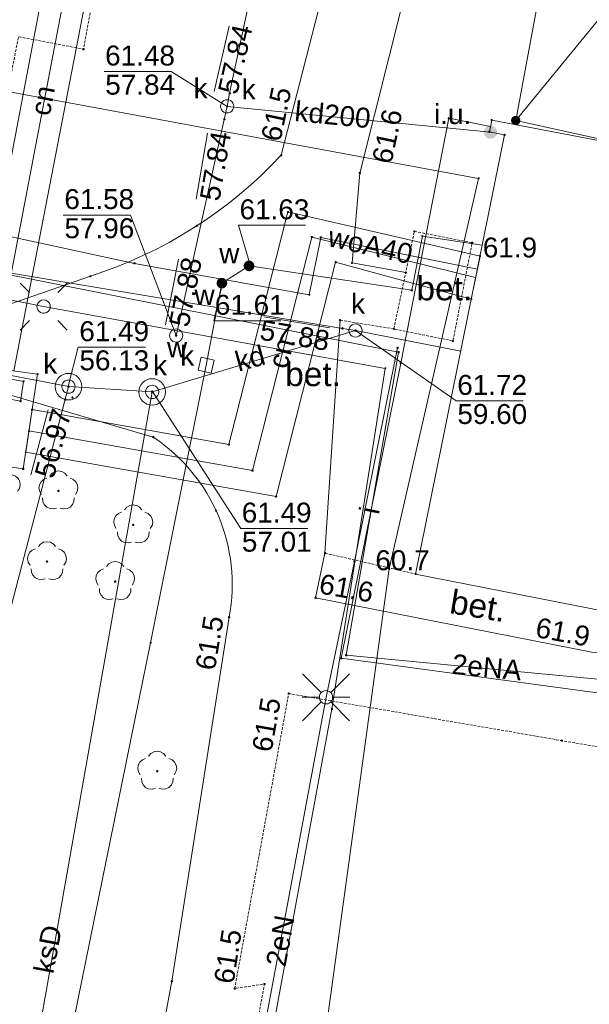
# Paper-space layout 'A-01 PLAN SYTUACYJNY' of a CAD drawing. Header units: millimetres. Extents: x 0 to 900, y 0 to 750.
# Tile 60 of 105: x 643 to 685, y 266 to 340. Entities that reach past the tile are written whole.
import ezdxf
from ezdxf.xclip import XClip

# ---------------------------------------------------------------- set-up
doc = ezdxf.new("R2010")
doc.units = ezdxf.units.MM
doc.header["$MEASUREMENT"] = 0
doc.header["$XCLIPFRAME"] = 0
doc.linetypes.add('PRZER2-1', pattern=[1.5, 1, -0.5])
doc.linetypes.add('PRZER3-1', pattern=[4000, 3000, -1000])
doc.layers.add('A_mapa_Nr_pióra__2', color=8, linetype='Continuous', lineweight=13)
doc.layers.add('A_podrys', color=7, linetype='Continuous')
doc.styles.add('STYL_AUTOMATYCZNY_1', font='arial.ttf')

# ---------------------------------------------------------------- blocks, each defined once
blk = doc.blocks.new('Rysunek_3_3', base_point=(-1239.757, 488.381))
at = {"layer": 'A_mapa_Nr_pióra__2', "linetype": 'Continuous', "lineweight": 13}
for points in [[(658.275, 334.298), (658.278, 334.275), (658.287, 334.253), (658.301, 334.234), (658.32, 334.22), (658.341, 334.211), (658.365, 334.208), (658.388, 334.211), (658.41, 334.22), (658.428, 334.234), (658.442, 334.253), (658.451, 334.275), (658.455, 334.298), (658.451, 334.321), (658.442, 334.343), (658.428, 334.362), (658.41, 334.376), (658.388, 334.385), (658.365, 334.388), (658.341, 334.385), (658.32, 334.376), (658.301, 334.362), (658.287, 334.343), (658.278, 334.321)], [(658.087, 333.315), (658.09, 333.292), (658.099, 333.27), (658.114, 333.252), (658.132, 333.238), (658.154, 333.229), (658.177, 333.225), (658.2, 333.229), (658.222, 333.238), (658.241, 333.252), (658.255, 333.27), (658.264, 333.292), (658.267, 333.315), (658.264, 333.339), (658.255, 333.36), (658.241, 333.379), (658.222, 333.393), (658.2, 333.402), (658.177, 333.405), (658.154, 333.402), (658.132, 333.393), (658.114, 333.379), (658.099, 333.36), (658.09, 333.339)], [(679.506, 332.314), (679.501, 332.223), (679.52, 332.134), (679.561, 332.052), (679.623, 331.985), (679.699, 331.935), (679.786, 331.907), (679.877, 331.902), (679.967, 331.921), (680.048, 331.962), (680.116, 332.023), (680.166, 332.1), (680.194, 332.187), (680.199, 332.278), (680.18, 332.367), (680.138, 332.449), (680.077, 332.517), (680.001, 332.567), (679.914, 332.595), (679.822, 332.6), (679.733, 332.581), (679.652, 332.539), (679.584, 332.478), (679.534, 332.401)], [(657.87, 332.339), (657.873, 332.316), (657.882, 332.294), (657.896, 332.276), (657.915, 332.261), (657.936, 332.252), (657.96, 332.249), (657.983, 332.252), (658.005, 332.261), (658.023, 332.276), (658.038, 332.294), (658.047, 332.316), (658.05, 332.339), (658.047, 332.363), (658.038, 332.384), (658.023, 332.403), (658.005, 332.417), (657.983, 332.426), (657.96, 332.429), (657.936, 332.426), (657.915, 332.417), (657.896, 332.403), (657.882, 332.384), (657.873, 332.363)], [(677.457, 331.375), (677.474, 331.246), (677.524, 331.125), (677.604, 331.022), (677.707, 330.942), (677.828, 330.893), (677.957, 330.875), (678.087, 330.893), (678.207, 330.942), (678.311, 331.022), (678.39, 331.125), (678.44, 331.246), (678.457, 331.375), (678.44, 331.505), (678.39, 331.625), (678.311, 331.729), (678.207, 331.808), (678.087, 331.858), (677.957, 331.875), (677.828, 331.858), (677.707, 331.808), (677.604, 331.729), (677.524, 331.625), (677.474, 331.505)], [(662.147, 329.635), (662.15, 329.612), (662.159, 329.59), (662.174, 329.572), (662.192, 329.558), (662.214, 329.549), (662.237, 329.545), (662.26, 329.549), (662.282, 329.558), (662.301, 329.572), (662.315, 329.59), (662.324, 329.612), (662.327, 329.635), (662.324, 329.659), (662.315, 329.68), (662.301, 329.699), (662.282, 329.713), (662.26, 329.722), (662.237, 329.725), (662.214, 329.722), (662.192, 329.713), (662.174, 329.699), (662.159, 329.68), (662.15, 329.659)], [(668.047, 328.295), (668.05, 328.272), (668.059, 328.25), (668.074, 328.232), (668.092, 328.218), (668.114, 328.209), (668.137, 328.205), (668.16, 328.209), (668.182, 328.218), (668.201, 328.232), (668.215, 328.25), (668.224, 328.272), (668.227, 328.295), (668.224, 328.319), (668.215, 328.34), (668.201, 328.359), (668.182, 328.373), (668.16, 328.382), (668.137, 328.385), (668.114, 328.382), (668.092, 328.373), (668.074, 328.359), (668.059, 328.34), (668.05, 328.319)], [(676.487, 323.055), (676.49, 323.032), (676.499, 323.01), (676.514, 322.992), (676.532, 322.978), (676.554, 322.969), (676.577, 322.965), (676.6, 322.969), (676.622, 322.978), (676.641, 322.992), (676.655, 323.01), (676.664, 323.032), (676.667, 323.055), (676.664, 323.079), (676.655, 323.1), (676.641, 323.119), (676.622, 323.133), (676.6, 323.142), (676.577, 323.145), (676.554, 323.142), (676.532, 323.133), (676.514, 323.119), (676.499, 323.1), (676.49, 323.079)], [(659.875, 321.711), (659.771, 321.713), (659.67, 321.687), (659.578, 321.636), (659.504, 321.564), (659.45, 321.474), (659.421, 321.374), (659.42, 321.269), (659.445, 321.168), (659.496, 321.077), (659.569, 321.002), (659.659, 320.948), (659.759, 320.92), (659.863, 320.918), (659.965, 320.944), (660.056, 320.995), (660.131, 321.067), (660.184, 321.157), (660.213, 321.257), (660.215, 321.362), (660.189, 321.463), (660.138, 321.554), (660.065, 321.629), (659.976, 321.683)], [(659.727, 321.315), (659.73, 321.292), (659.739, 321.27), (659.754, 321.252), (659.772, 321.238), (659.794, 321.229), (659.817, 321.225), (659.84, 321.229), (659.862, 321.238), (659.881, 321.252), (659.895, 321.27), (659.904, 321.292), (659.907, 321.315), (659.904, 321.339), (659.895, 321.36), (659.881, 321.379), (659.862, 321.393), (659.84, 321.402), (659.817, 321.405), (659.794, 321.402), (659.772, 321.393), (659.754, 321.379), (659.739, 321.36), (659.73, 321.339)], [(657.851, 320.409), (657.747, 320.414), (657.645, 320.393), (657.551, 320.346), (657.474, 320.276), (657.417, 320.189), (657.384, 320.089), (657.378, 319.985), (657.4, 319.883), (657.447, 319.79), (657.517, 319.712), (657.604, 319.655), (657.703, 319.622), (657.808, 319.617), (657.91, 319.638), (658.003, 319.685), (658.081, 319.755), (658.138, 319.842), (658.17, 319.942), (658.176, 320.046), (658.155, 320.148), (658.107, 320.241), (658.038, 320.319), (657.95, 320.376)], [(657.687, 320.015), (657.69, 319.992), (657.699, 319.97), (657.714, 319.952), (657.732, 319.938), (657.754, 319.929), (657.777, 319.925), (657.8, 319.929), (657.822, 319.938), (657.841, 319.952), (657.855, 319.97), (657.864, 319.992), (657.867, 320.015), (657.864, 320.039), (657.855, 320.06), (657.841, 320.079), (657.822, 320.093), (657.8, 320.102), (657.777, 320.105), (657.754, 320.102), (657.732, 320.093), (657.714, 320.079), (657.699, 320.06), (657.69, 320.039)], [(654.465, 317.052), (654.468, 317.028), (654.477, 317.007), (654.491, 316.988), (654.51, 316.974), (654.531, 316.965), (654.555, 316.962), (654.578, 316.965), (654.6, 316.974), (654.618, 316.988), (654.633, 317.007), (654.642, 317.028), (654.645, 317.052), (654.642, 317.075), (654.633, 317.097), (654.618, 317.115), (654.6, 317.13), (654.578, 317.139), (654.555, 317.142), (654.531, 317.139), (654.51, 317.13), (654.491, 317.115), (654.477, 317.097), (654.468, 317.075)], [(666.741, 316.619), (666.744, 316.596), (666.753, 316.574), (666.767, 316.555), (666.786, 316.541), (666.807, 316.532), (666.831, 316.529), (666.854, 316.532), (666.876, 316.541), (666.894, 316.555), (666.909, 316.574), (666.918, 316.596), (666.921, 316.619), (666.918, 316.642), (666.909, 316.664), (666.894, 316.683), (666.876, 316.697), (666.854, 316.706), (666.831, 316.709), (666.807, 316.706), (666.786, 316.697), (666.767, 316.683), (666.753, 316.664), (666.744, 316.642)], [(667.727, 316.455), (667.73, 316.432), (667.739, 316.41), (667.754, 316.392), (667.772, 316.378), (667.794, 316.369), (667.817, 316.365), (667.84, 316.369), (667.862, 316.378), (667.881, 316.392), (667.895, 316.41), (667.904, 316.432), (667.907, 316.455), (667.904, 316.479), (667.895, 316.5), (667.881, 316.519), (667.862, 316.533), (667.84, 316.542), (667.817, 316.545), (667.794, 316.542), (667.772, 316.533), (667.754, 316.519), (667.739, 316.5), (667.73, 316.479)], [(654.247, 316.075), (654.25, 316.052), (654.259, 316.03), (654.274, 316.012), (654.292, 315.998), (654.314, 315.989), (654.337, 315.985), (654.36, 315.989), (654.382, 315.998), (654.401, 316.012), (654.415, 316.03), (654.424, 316.052), (654.427, 316.075), (654.424, 316.099), (654.415, 316.12), (654.401, 316.139), (654.382, 316.153), (654.36, 316.162), (654.337, 316.165), (654.314, 316.162), (654.292, 316.153), (654.274, 316.139), (654.259, 316.12), (654.25, 316.099)], [(646.167, 312.235), (646.17, 312.212), (646.179, 312.19), (646.194, 312.172), (646.212, 312.158), (646.234, 312.149), (646.257, 312.145), (646.28, 312.149), (646.302, 312.158), (646.321, 312.172), (646.335, 312.19), (646.344, 312.212), (646.347, 312.235), (646.344, 312.259), (646.335, 312.28), (646.321, 312.299), (646.302, 312.313), (646.28, 312.322), (646.257, 312.325), (646.234, 312.322), (646.212, 312.313), (646.194, 312.299), (646.179, 312.28), (646.17, 312.259)], [(652.447, 311.835), (652.45, 311.812), (652.459, 311.79), (652.474, 311.772), (652.492, 311.758), (652.514, 311.749), (652.537, 311.745), (652.56, 311.749), (652.582, 311.758), (652.601, 311.772), (652.615, 311.79), (652.624, 311.812), (652.627, 311.835), (652.624, 311.859), (652.615, 311.88), (652.601, 311.899), (652.582, 311.913), (652.56, 311.922), (652.537, 311.925), (652.514, 311.922), (652.492, 311.913), (652.474, 311.899), (652.459, 311.88), (652.45, 311.859)], [(645.915, 311.268), (645.918, 311.245), (645.927, 311.223), (645.941, 311.204), (645.96, 311.19), (645.981, 311.181), (646.005, 311.178), (646.028, 311.181), (646.05, 311.19), (646.068, 311.204), (646.083, 311.223), (646.092, 311.245), (646.095, 311.268), (646.092, 311.291), (646.083, 311.313), (646.068, 311.332), (646.05, 311.346), (646.028, 311.355), (646.005, 311.358), (645.981, 311.355), (645.96, 311.346), (645.941, 311.332), (645.927, 311.313), (645.918, 311.291)], [(645.497, 304.305), (645.525, 304.31), (645.55, 304.323), (645.57, 304.343), (645.583, 304.368), (645.587, 304.395), (645.583, 304.423), (645.57, 304.448), (645.55, 304.468), (645.525, 304.481), (645.497, 304.485), (645.469, 304.481), (645.444, 304.468), (645.424, 304.448), (645.412, 304.423), (645.407, 304.395), (645.412, 304.368), (645.424, 304.343), (645.444, 304.323), (645.469, 304.31)], [(651.117, 301.745), (651.145, 301.75), (651.17, 301.763), (651.19, 301.783), (651.203, 301.808), (651.207, 301.835), (651.203, 301.863), (651.19, 301.888), (651.17, 301.908), (651.145, 301.921), (651.117, 301.925), (651.089, 301.921), (651.064, 301.908), (651.044, 301.888), (651.032, 301.863), (651.027, 301.835), (651.032, 301.808), (651.044, 301.783), (651.064, 301.763), (651.089, 301.75)], [(644.637, 298.985), (644.665, 298.99), (644.69, 299.003), (644.71, 299.023), (644.723, 299.048), (644.727, 299.075), (644.723, 299.103), (644.71, 299.128), (644.69, 299.148), (644.665, 299.161), (644.637, 299.165), (644.609, 299.161), (644.584, 299.148), (644.564, 299.128), (644.552, 299.103), (644.547, 299.075), (644.552, 299.048), (644.564, 299.023), (644.584, 299.003), (644.609, 298.99)], [(667.637, 299.076), (667.641, 299.053), (667.65, 299.031), (667.664, 299.013), (667.682, 298.998), (667.704, 298.989), (667.727, 298.986), (667.751, 298.989), (667.772, 298.998), (667.791, 299.013), (667.805, 299.031), (667.814, 299.053), (667.817, 299.076), (667.814, 299.1), (667.805, 299.121), (667.791, 299.14), (667.772, 299.154), (667.751, 299.163), (667.727, 299.166), (667.704, 299.163), (667.682, 299.154), (667.664, 299.14), (667.65, 299.121), (667.641, 299.1)], [(649.757, 297.485), (649.785, 297.49), (649.81, 297.503), (649.83, 297.523), (649.843, 297.548), (649.847, 297.575), (649.843, 297.603), (649.83, 297.628), (649.81, 297.648), (649.785, 297.661), (649.757, 297.665), (649.729, 297.661), (649.704, 297.648), (649.684, 297.628), (649.672, 297.603), (649.667, 297.575), (649.672, 297.548), (649.684, 297.523), (649.704, 297.503), (649.729, 297.49)], [(664.727, 296.355), (664.73, 296.332), (664.739, 296.31), (664.754, 296.292), (664.772, 296.278), (664.794, 296.269), (664.817, 296.265), (664.84, 296.269), (664.862, 296.278), (664.881, 296.292), (664.895, 296.31), (664.904, 296.332), (664.907, 296.355), (664.904, 296.379), (664.895, 296.4), (664.881, 296.419), (664.862, 296.433), (664.84, 296.442), (664.817, 296.445), (664.794, 296.442), (664.772, 296.433), (664.754, 296.419), (664.739, 296.4), (664.73, 296.379)], [(658.227, 294.895), (658.23, 294.872), (658.239, 294.85), (658.254, 294.832), (658.272, 294.818), (658.294, 294.809), (658.317, 294.805), (658.34, 294.809), (658.362, 294.818), (658.381, 294.832), (658.395, 294.85), (658.404, 294.872), (658.407, 294.895), (658.404, 294.919), (658.395, 294.94), (658.381, 294.959), (658.362, 294.973), (658.34, 294.982), (658.317, 294.985), (658.294, 294.982), (658.272, 294.973), (658.254, 294.959), (658.239, 294.94), (658.23, 294.919)], [(662.707, 289.155), (662.71, 289.132), (662.719, 289.11), (662.734, 289.092), (662.752, 289.078), (662.774, 289.069), (662.797, 289.065), (662.82, 289.069), (662.842, 289.078), (662.861, 289.092), (662.875, 289.11), (662.884, 289.132), (662.887, 289.155), (662.884, 289.179), (662.875, 289.2), (662.861, 289.219), (662.842, 289.233), (662.82, 289.242), (662.797, 289.245), (662.774, 289.242), (662.752, 289.233), (662.734, 289.219), (662.719, 289.2), (662.71, 289.179)], [(652.917, 283.225), (652.945, 283.23), (652.97, 283.243), (652.99, 283.263), (653.003, 283.288), (653.007, 283.315), (653.003, 283.343), (652.99, 283.368), (652.97, 283.388), (652.945, 283.401), (652.917, 283.405), (652.889, 283.401), (652.864, 283.388), (652.844, 283.368), (652.832, 283.343), (652.827, 283.315), (652.832, 283.288), (652.844, 283.263), (652.864, 283.243), (652.889, 283.23)], [(658.647, 266.975), (658.65, 266.952), (658.659, 266.93), (658.674, 266.912), (658.692, 266.898), (658.714, 266.889), (658.737, 266.885), (658.76, 266.889), (658.782, 266.898), (658.801, 266.912), (658.815, 266.93), (658.824, 266.952), (658.827, 266.975), (658.824, 266.999), (658.815, 267.02), (658.801, 267.039), (658.782, 267.053), (658.76, 267.062), (658.737, 267.065), (658.714, 267.062), (658.692, 267.053), (658.674, 267.039), (658.659, 267.02), (658.65, 266.999)]]:
    blk.add_hatch(color=8, dxfattribs=at).paths.add_polyline_path(points)
at = {"layer": 'A_mapa_Nr_pióra__2', "color": 8, "linetype": 'PRZER3-1', "lineweight": 13, "ltscale": 0.2, "flags": 128}
for points in [[(699.377, 452.433), (699.117, 452.675), (694.197, 453.755, 0.142743), (690.217, 453.615, 0.211118), (686.837, 450.875), (686.317, 446.955), (686.137, 441.475), (685.397, 430.255), (684.557, 414.235), (686.437, 406.655), (680.937, 379.355), (668.137, 328.295), (667.557, 321.535), (671.597, 320.815)], [(661.477, 435.155), (664.217, 453.295), (671.337, 451.955, -0.13467), (675.457, 449.755, -0.142634), (679.717, 436.655), (679.497, 431.135), (680.337, 409.375), (679.837, 400.895), (675.377, 380.895), (662.237, 329.635, -0.127097), (647.897, 320.535), (641.837, 318.435)]]:
    blk.add_lwpolyline(points, format="xyb", dxfattribs=at)
at = {"layer": 'A_mapa_Nr_pióra__2', "color": 8, "linetype": 'Continuous', "lineweight": 13, "ltscale": 0.2, "flags": 128}
for points in [[(679.85, 332.251), (700.23, 442.174), (700.412, 443.157), (697.354, 443.88), (699.377, 452.433)], [(649.525, 360.505), (640.56, 313.631)], [(658.177, 333.315), (658.357, 334.295), (663.517, 358.355), (663.72, 359.33)], [(577.945, 345.996), (617.266, 338.941), (677.064, 327.897), (670.336, 298.539)], [(664.336, 319.148), (651.212, 321.505), (584.046, 336.05), (571.451, 339.72)], [(657.205, 334.435), (658.328, 339.348)], [(658.177, 333.315), (653.966, 335.936), (648.926, 335.936)], [(667.817, 316.455), (666.837, 316.615), (565.117, 333.615)], [(654.337, 316.075), (654.557, 317.055), (657.957, 332.335), (658.177, 333.315)], [(658.177, 333.315), (677.957, 331.375)], [(677.954, 331.794), (674.815, 332.418), (671.213, 313.999), (666.739, 291.813), (688.186, 288.902), (689.347, 294.788)], [(582.44, 331.327), (594.837, 328.115), (644.381, 318.259), (670.05, 313.604), (666.046, 288.003)], [(587.915, 331.378), (671.053, 314.83), (667.113, 292.04)], [(655.848, 326.327), (656.705, 331.293)], [(654.341, 316.077), (650.903, 325.14), (645.863, 325.14)], [(659.931, 321.288), (659.026, 324.373), (664.066, 324.373)], [(624.547, 157.472), (637.545, 219.873), (652.42, 292.977), (656.593, 313.842), (657.777, 320.015), (659.817, 321.315), (672.048, 319.486), (672.839, 323.564), (677.333, 322.872)], [(643.28, 308.905), (660.076, 305.926), (664.531, 323.483), (676.839, 320.433)], [(676.97, 321.08), (665.209, 323.46), (664.336, 319.148)], [(653.539, 316.886), (654.516, 321.83)], [(642.613, 320.027), (643.32, 319.32)], [(646.148, 320.027), (645.441, 319.32)], [(657.82, 320.007), (657.17, 317.189), (662.21, 317.189)], [(642.613, 316.492), (643.32, 317.199)], [(646.148, 316.492), (645.441, 317.199)], [(665.891, 316.652), (660.92, 317.488)], [(666.657, 317.235), (665.517, 299.715)], [(667.817, 316.455), (652.537, 311.835)], [(667.817, 316.455), (675.721, 314.905)], [(667.819, 316.455), (675.38, 311.168), (680.42, 311.168)], [(625.897, 316.155), (646.257, 312.235)], [(670.975, 315.151), (667.737, 299.075), (665.597, 288.875), (654.657, 230.235), (644.695, 185.079), (645.757, 173.675), (648.413, 157.472)], [(646.235, 312.243), (646.987, 315.206), (652.027, 315.206)], [(620.877, 214.955), (646.257, 312.235)], [(652.537, 311.835), (637.953, 229.486), (621.689, 157.472)], [(646.257, 312.235), (652.537, 311.835)], [(652.507, 311.934), (659.192, 301.566), (664.232, 301.566)], [(643.427, 305.613), (644.735, 310.48)], [(644.849, 305.522), (645.016, 305.721), (645.241, 305.85), (645.497, 305.895), (645.753, 305.85), (645.978, 305.721), (646.146, 305.522)], [(642.028, 305.6), (642.269, 305.503), (642.462, 305.328), (642.584, 305.099), (642.62, 304.842), (642.566, 304.587), (642.429, 304.367)], [(644.225, 304.127), (644.088, 304.347), (644.034, 304.602), (644.071, 304.859), (644.193, 305.088), (644.385, 305.263), (644.626, 305.36)], [(646.368, 305.36), (646.609, 305.263), (646.802, 305.088), (646.924, 304.859), (646.96, 304.602), (646.906, 304.347), (646.769, 304.127)], [(645.36, 303.103), (645.107, 303.04), (644.849, 303.068), (644.616, 303.182), (644.435, 303.369), (644.329, 303.606), (644.31, 303.865)], [(646.684, 303.865), (646.665, 303.606), (646.559, 303.369), (646.379, 303.182), (646.145, 303.068), (645.887, 303.04), (645.635, 303.103)], [(650.469, 302.962), (650.636, 303.161), (650.861, 303.29), (651.117, 303.335), (651.373, 303.29), (651.598, 303.161), (651.766, 302.962)], [(649.845, 301.567), (649.708, 301.787), (649.654, 302.042), (649.691, 302.299), (649.813, 302.528), (650.005, 302.703), (650.246, 302.8)], [(651.988, 302.8), (652.229, 302.703), (652.422, 302.528), (652.544, 302.299), (652.58, 302.042), (652.526, 301.787), (652.389, 301.567)], [(650.98, 300.543), (650.727, 300.48), (650.469, 300.508), (650.236, 300.622), (650.055, 300.809), (649.949, 301.046), (649.93, 301.305)], [(652.304, 301.305), (652.285, 301.046), (652.179, 300.809), (651.999, 300.622), (651.765, 300.508), (651.507, 300.48), (651.255, 300.543)], [(643.365, 298.807), (643.228, 299.027), (643.174, 299.282), (643.211, 299.539), (643.333, 299.768), (643.525, 299.943), (643.766, 300.04)], [(643.989, 300.202), (644.156, 300.401), (644.381, 300.53), (644.637, 300.575), (644.893, 300.53), (645.118, 300.401), (645.286, 300.202)], [(645.508, 300.04), (645.749, 299.943), (645.942, 299.768), (646.064, 299.539), (646.1, 299.282), (646.046, 299.027), (645.909, 298.807)], [(641.713, 157.472), (644.405, 157.924), (650.26, 188.772), (655.267, 214.082), (662.053, 238.036), (670.336, 298.539)], [(644.5, 297.783), (644.247, 297.72), (643.989, 297.748), (643.756, 297.862), (643.575, 298.049), (643.469, 298.286), (643.45, 298.545)], [(645.824, 298.545), (645.805, 298.286), (645.699, 298.049), (645.519, 297.862), (645.285, 297.748), (645.027, 297.72), (644.775, 297.783)], [(648.485, 297.307), (648.348, 297.527), (648.294, 297.782), (648.331, 298.039), (648.453, 298.268), (648.645, 298.443), (648.886, 298.54)], [(649.109, 298.702), (649.276, 298.901), (649.501, 299.03), (649.757, 299.075), (650.013, 299.03), (650.238, 298.901), (650.406, 298.702)], [(650.628, 298.54), (650.869, 298.443), (651.062, 298.268), (651.184, 298.039), (651.22, 297.782), (651.166, 297.527), (651.029, 297.307)], [(649.62, 296.283), (649.367, 296.22), (649.109, 296.248), (648.876, 296.362), (648.695, 296.549), (648.589, 296.786), (648.57, 297.045)], [(650.944, 297.045), (650.925, 296.786), (650.819, 296.549), (650.639, 296.362), (650.405, 296.248), (650.147, 296.22), (649.895, 296.283)], [(667.113, 292.04), (688.113, 290.037), (689.061, 294.845)], [(665.244, 289.229), (663.829, 290.643)], [(665.951, 289.229), (667.365, 290.643)], [(665.097, 288.875), (663.797, 288.875)], [(666.097, 288.875), (667.397, 288.875)], [(665.244, 288.522), (663.829, 287.108)], [(665.951, 288.522), (667.365, 287.108)], [(666.046, 288.003), (645.566, 176.75), (645.251, 169.824), (647.508, 157.472)], [(652.269, 284.442), (652.436, 284.641), (652.661, 284.77), (652.917, 284.815), (653.173, 284.77), (653.398, 284.641), (653.566, 284.442)], [(651.645, 283.047), (651.508, 283.267), (651.454, 283.522), (651.491, 283.779), (651.613, 284.008), (651.805, 284.183), (652.046, 284.28)], [(653.788, 284.28), (654.029, 284.183), (654.222, 284.008), (654.344, 283.779), (654.38, 283.522), (654.326, 283.267), (654.189, 283.047)], [(652.78, 282.023), (652.527, 281.96), (652.269, 281.988), (652.036, 282.102), (651.855, 282.289), (651.749, 282.526), (651.73, 282.785)], [(654.104, 282.785), (654.085, 282.526), (653.979, 282.289), (653.799, 282.102), (653.565, 281.988), (653.307, 281.96), (653.055, 282.023)]]:
    blk.add_lwpolyline(points, dxfattribs=at)
for points in [[(638.976, 313.845), (647.87, 360.799), (651.18, 360.21), (642.145, 313.417)], [(647.332, 337.6), (647.332, 337.631), (647.361, 337.66), (647.393, 337.66), (647.422, 337.631), (647.422, 337.6), (647.393, 337.57), (647.361, 337.57)], [(658.312, 334.28), (658.312, 334.311), (658.341, 334.34), (658.373, 334.34), (658.402, 334.311), (658.402, 334.28), (658.373, 334.25), (658.341, 334.25)], [(658.177, 333.815), (658.307, 333.798), (658.427, 333.748), (658.531, 333.669), (658.61, 333.565), (658.66, 333.445), (658.677, 333.315), (658.66, 333.186), (658.61, 333.065), (658.531, 332.962), (658.427, 332.882), (658.307, 332.833), (658.177, 332.815), (658.048, 332.833), (657.927, 332.882), (657.824, 332.962), (657.744, 333.065), (657.694, 333.186), (657.677, 333.315), (657.694, 333.445), (657.744, 333.565), (657.824, 333.669), (657.927, 333.748), (658.048, 333.798)], [(658.177, 333.815), (658.307, 333.798), (658.427, 333.748), (658.531, 333.669), (658.61, 333.565), (658.66, 333.445), (658.677, 333.315), (658.66, 333.186), (658.61, 333.065), (658.531, 332.962), (658.427, 332.882), (658.307, 332.833), (658.177, 332.815), (658.048, 332.833), (657.927, 332.882), (657.824, 332.962), (657.744, 333.065), (657.694, 333.186), (657.677, 333.315), (657.694, 333.445), (657.744, 333.565), (657.824, 333.669), (657.927, 333.748), (658.048, 333.798)], [(674.77, 332.402), (674.77, 332.434), (674.799, 332.463), (674.831, 332.463), (674.86, 332.434), (674.86, 332.402), (674.831, 332.373), (674.799, 332.373)], [(657.912, 332.32), (657.912, 332.351), (657.941, 332.38), (657.973, 332.38), (658.002, 332.351), (658.002, 332.32), (657.973, 332.29), (657.941, 332.29)], [(703.813, 326.842), (695.695, 328.396), (695.787, 328.888), (678.051, 332.283), (677.875, 331.401), (679.013, 331.175), (672.329, 298.145), (697.081, 293.263)], [(678.006, 332.267), (678.006, 332.299), (678.035, 332.328), (678.067, 332.328), (678.096, 332.299), (678.096, 332.267), (678.067, 332.238), (678.035, 332.238)], [(679.805, 332.235), (679.805, 332.267), (679.834, 332.296), (679.866, 332.296), (679.895, 332.267), (679.895, 332.235), (679.866, 332.206), (679.834, 332.206)], [(677.83, 331.385), (677.83, 331.417), (677.859, 331.446), (677.891, 331.446), (677.92, 331.417), (677.92, 331.385), (677.891, 331.356), (677.859, 331.356)], [(678.968, 331.159), (678.968, 331.191), (678.997, 331.22), (679.029, 331.22), (679.058, 331.191), (679.058, 331.159), (679.029, 331.13), (678.997, 331.13)], [(677.019, 327.881), (677.019, 327.913), (677.048, 327.942), (677.08, 327.942), (677.109, 327.913), (677.109, 327.881), (677.08, 327.852), (677.048, 327.852)], [(643.523, 310.507), (658.303, 307.885), (662.741, 325.372), (677.169, 322.06), (676.514, 318.826), (666.322, 321.595), (661.848, 303.967), (643.038, 307.304)], [(662.696, 325.356), (662.696, 325.388), (662.725, 325.417), (662.757, 325.417), (662.786, 325.388), (662.786, 325.356), (662.757, 325.327), (662.725, 325.327)], [(655.852, 324.32), (655.852, 324.351), (655.881, 324.38), (655.913, 324.38), (655.942, 324.351), (655.942, 324.32), (655.913, 324.29), (655.881, 324.29)], [(672.192, 323.9), (672.192, 323.931), (672.221, 323.96), (672.253, 323.96), (672.282, 323.931), (672.282, 323.9), (672.253, 323.87), (672.221, 323.87)], [(672.794, 323.548), (672.794, 323.58), (672.823, 323.609), (672.855, 323.609), (672.884, 323.58), (672.884, 323.548), (672.855, 323.519), (672.823, 323.519)], [(664.486, 323.467), (664.486, 323.499), (664.515, 323.528), (664.547, 323.528), (664.576, 323.499), (664.576, 323.467), (664.547, 323.438), (664.515, 323.438)], [(665.164, 323.444), (665.164, 323.476), (665.193, 323.505), (665.225, 323.505), (665.254, 323.476), (665.254, 323.444), (665.225, 323.415), (665.193, 323.415)], [(677.124, 322.044), (677.124, 322.076), (677.153, 322.105), (677.185, 322.105), (677.214, 322.076), (677.214, 322.044), (677.185, 322.015), (677.153, 322.015)], [(651.167, 321.489), (651.167, 321.521), (651.196, 321.55), (651.228, 321.55), (651.257, 321.521), (651.257, 321.489), (651.228, 321.46), (651.196, 321.46)], [(666.277, 321.579), (666.277, 321.611), (666.306, 321.64), (666.337, 321.64), (666.367, 321.611), (666.367, 321.579), (666.337, 321.55), (666.306, 321.55)], [(667.512, 321.52), (667.512, 321.551), (667.541, 321.58), (667.573, 321.58), (667.602, 321.551), (667.602, 321.52), (667.573, 321.49), (667.541, 321.49)], [(671.552, 320.8), (671.552, 320.831), (671.581, 320.86), (671.613, 320.86), (671.642, 320.831), (671.642, 320.8), (671.613, 320.77), (671.581, 320.77)], [(647.852, 320.52), (647.852, 320.551), (647.881, 320.58), (647.913, 320.58), (647.942, 320.551), (647.942, 320.52), (647.913, 320.49), (647.881, 320.49)], [(664.291, 319.132), (664.291, 319.164), (664.32, 319.193), (664.352, 319.193), (664.381, 319.164), (664.381, 319.132), (664.352, 319.103), (664.32, 319.103)], [(672.003, 319.47), (672.003, 319.502), (672.032, 319.531), (672.064, 319.531), (672.093, 319.502), (672.093, 319.47), (672.064, 319.441), (672.032, 319.441)], [(644.381, 318.759), (644.552, 318.729), (644.702, 318.642), (644.814, 318.509), (644.864, 318.389), (644.881, 318.259), (644.864, 318.13), (644.814, 318.009), (644.721, 317.893), (644.597, 317.809), (644.455, 317.765), (644.306, 317.765), (644.164, 317.809), (644.04, 317.893), (643.948, 318.009), (643.893, 318.148), (643.882, 318.297), (643.915, 318.442), (643.99, 318.571), (644.099, 318.672), (644.233, 318.737)], [(676.469, 318.81), (676.469, 318.842), (676.498, 318.871), (676.53, 318.871), (676.559, 318.842), (676.559, 318.81), (676.53, 318.781), (676.498, 318.781)], [(654.512, 317.04), (654.512, 317.071), (654.541, 317.1), (654.573, 317.1), (654.602, 317.071), (654.602, 317.04), (654.573, 317.01), (654.541, 317.01)], [(666.612, 317.22), (666.612, 317.251), (666.641, 317.28), (666.673, 317.28), (666.702, 317.251), (666.702, 317.22), (666.673, 317.19), (666.641, 317.19)], [(667.817, 316.955), (667.947, 316.938), (668.067, 316.888), (668.171, 316.809), (668.25, 316.705), (668.3, 316.585), (668.317, 316.455), (668.3, 316.326), (668.25, 316.205), (668.171, 316.102), (668.067, 316.022), (667.947, 315.973), (667.817, 315.955), (667.688, 315.973), (667.567, 316.022), (667.464, 316.102), (667.384, 316.205), (667.334, 316.326), (667.317, 316.455), (667.334, 316.585), (667.384, 316.705), (667.464, 316.809), (667.567, 316.888), (667.688, 316.938)], [(654.337, 316.575), (654.467, 316.558), (654.587, 316.508), (654.691, 316.429), (654.77, 316.325), (654.82, 316.205), (654.837, 316.075), (654.82, 315.946), (654.77, 315.825), (654.691, 315.722), (654.587, 315.642), (654.467, 315.593), (654.337, 315.575), (654.208, 315.593), (654.087, 315.642), (653.984, 315.722), (653.904, 315.825), (653.854, 315.946), (653.837, 316.075), (653.854, 316.205), (653.904, 316.325), (653.984, 316.429), (654.087, 316.508), (654.208, 316.558)], [(666.792, 316.6), (666.792, 316.631), (666.821, 316.66), (666.853, 316.66), (666.882, 316.631), (666.882, 316.6), (666.853, 316.57), (666.821, 316.57)], [(670.652, 316.56), (670.652, 316.591), (670.681, 316.62), (670.713, 316.62), (670.742, 316.591), (670.742, 316.56), (670.713, 316.53), (670.681, 316.53)], [(675.092, 315.66), (675.092, 315.691), (675.121, 315.72), (675.153, 315.72), (675.182, 315.691), (675.182, 315.66), (675.153, 315.63), (675.121, 315.63)], [(670.93, 315.136), (670.93, 315.167), (670.959, 315.196), (670.991, 315.196), (671.02, 315.167), (671.02, 315.136), (670.991, 315.106), (670.959, 315.106)], [(671.008, 314.814), (671.008, 314.846), (671.037, 314.875), (671.069, 314.875), (671.098, 314.846), (671.098, 314.814), (671.069, 314.785), (671.037, 314.785)], [(636.52, 314.176), (643.927, 313.177), (642.849, 306.058), (635.461, 307.176)], [(656.215, 314.44), (655.995, 313.464), (656.971, 313.245), (657.19, 314.221)], [(671.168, 313.983), (671.168, 314.015), (671.197, 314.044), (671.229, 314.044), (671.258, 314.015), (671.258, 313.983), (671.229, 313.954), (671.197, 313.954)], [(643.882, 313.161), (643.882, 313.193), (643.911, 313.222), (643.943, 313.222), (643.972, 313.193), (643.972, 313.161), (643.943, 313.132), (643.911, 313.132)], [(670.005, 313.588), (670.005, 313.62), (670.034, 313.649), (670.066, 313.649), (670.095, 313.62), (670.095, 313.588), (670.066, 313.559), (670.034, 313.559)], [(641.303, 312.927), (642.875, 312.626), (642.651, 311.141), (641.08, 311.443)], [(642.83, 312.61), (642.83, 312.642), (642.859, 312.671), (642.891, 312.671), (642.92, 312.642), (642.92, 312.61), (642.891, 312.581), (642.859, 312.581)], [(646.257, 312.735), (646.387, 312.718), (646.507, 312.668), (646.611, 312.589), (646.69, 312.485), (646.74, 312.365), (646.757, 312.235), (646.74, 312.106), (646.69, 311.985), (646.611, 311.882), (646.507, 311.802), (646.387, 311.753), (646.257, 311.735), (646.128, 311.753), (646.007, 311.802), (645.904, 311.882), (645.824, 311.985), (645.774, 312.106), (645.757, 312.235), (645.774, 312.365), (645.824, 312.485), (645.904, 312.589), (646.007, 312.668), (646.128, 312.718)], [(652.537, 312.335), (652.667, 312.318), (652.787, 312.268), (652.891, 312.189), (652.97, 312.085), (653.02, 311.965), (653.037, 311.835), (653.02, 311.706), (652.97, 311.585), (652.891, 311.482), (652.787, 311.402), (652.667, 311.353), (652.537, 311.335), (652.408, 311.353), (652.287, 311.402), (652.184, 311.482), (652.104, 311.585), (652.054, 311.706), (652.037, 311.835), (652.054, 311.965), (652.104, 312.085), (652.184, 312.189), (652.287, 312.268), (652.408, 312.318)], [(642.606, 311.126), (642.606, 311.157), (642.635, 311.186), (642.667, 311.186), (642.696, 311.157), (642.696, 311.126), (642.667, 311.096), (642.635, 311.096)], [(646.512, 311.4), (646.512, 311.431), (646.541, 311.46), (646.573, 311.46), (646.602, 311.431), (646.602, 311.4), (646.573, 311.37), (646.541, 311.37)], [(643.478, 310.491), (643.478, 310.523), (643.507, 310.552), (643.539, 310.552), (643.568, 310.523), (643.568, 310.491), (643.539, 310.462), (643.507, 310.462)], [(643.235, 308.889), (643.235, 308.921), (643.265, 308.95), (643.296, 308.95), (643.325, 308.921), (643.325, 308.889), (643.296, 308.86), (643.265, 308.86)], [(652.572, 308.42), (652.572, 308.451), (652.601, 308.48), (652.633, 308.48), (652.662, 308.451), (652.662, 308.42), (652.633, 308.39), (652.601, 308.39)], [(642.993, 307.288), (642.993, 307.32), (643.022, 307.349), (643.054, 307.349), (643.083, 307.32), (643.083, 307.288), (643.054, 307.259), (643.022, 307.259)], [(658.258, 307.869), (658.258, 307.901), (658.287, 307.93), (658.319, 307.93), (658.348, 307.901), (658.348, 307.869), (658.319, 307.84), (658.287, 307.84)], [(642.804, 306.042), (642.804, 306.074), (642.834, 306.103), (642.865, 306.103), (642.894, 306.074), (642.894, 306.042), (642.865, 306.013), (642.834, 306.013)], [(660.031, 305.91), (660.031, 305.942), (660.06, 305.971), (660.092, 305.971), (660.121, 305.942), (660.121, 305.91), (660.092, 305.881), (660.06, 305.881)], [(661.803, 303.951), (661.803, 303.983), (661.832, 304.012), (661.864, 304.012), (661.893, 303.983), (661.893, 303.951), (661.864, 303.922), (661.832, 303.922)], [(657.292, 302.9), (657.292, 302.931), (657.321, 302.96), (657.353, 302.96), (657.382, 302.931), (657.382, 302.9), (657.353, 302.87), (657.321, 302.87)], [(665.472, 299.7), (665.472, 299.731), (665.501, 299.76), (665.533, 299.76), (665.562, 299.731), (665.562, 299.7), (665.533, 299.67), (665.501, 299.67)], [(667.692, 299.06), (667.692, 299.091), (667.721, 299.12), (667.753, 299.12), (667.782, 299.091), (667.782, 299.06), (667.753, 299.03), (667.721, 299.03)], [(670.291, 298.523), (670.291, 298.555), (670.32, 298.584), (670.351, 298.584), (670.381, 298.555), (670.381, 298.523), (670.351, 298.494), (670.32, 298.494)], [(672.284, 298.13), (672.284, 298.161), (672.313, 298.19), (672.345, 298.19), (672.374, 298.161), (672.374, 298.13), (672.345, 298.1), (672.313, 298.1)], [(652.375, 292.962), (652.375, 292.993), (652.404, 293.022), (652.435, 293.022), (652.465, 292.993), (652.465, 292.962), (652.435, 292.932), (652.404, 292.932)], [(666.694, 291.797), (666.694, 291.829), (666.723, 291.858), (666.755, 291.858), (666.784, 291.829), (666.784, 291.797), (666.755, 291.768), (666.723, 291.768)], [(667.068, 292.024), (667.068, 292.056), (667.097, 292.085), (667.129, 292.085), (667.158, 292.056), (667.158, 292.024), (667.129, 291.995), (667.097, 291.995)], [(665.597, 289.375), (665.727, 289.358), (665.847, 289.308), (665.951, 289.229), (666.03, 289.125), (666.08, 289.005), (666.097, 288.875), (666.08, 288.746), (666.03, 288.625), (665.951, 288.522), (665.847, 288.442), (665.727, 288.393), (665.597, 288.375), (665.468, 288.393), (665.347, 288.442), (665.244, 288.522), (665.164, 288.625), (665.114, 288.746), (665.097, 288.875), (665.114, 289.005), (665.164, 289.125), (665.244, 289.229), (665.347, 289.308), (665.468, 289.358)], [(666.001, 287.987), (666.001, 288.019), (666.03, 288.048), (666.062, 288.048), (666.091, 288.019), (666.091, 287.987), (666.062, 287.958), (666.03, 287.958)], [(683.272, 285.6), (683.272, 285.631), (683.301, 285.66), (683.333, 285.66), (683.362, 285.631), (683.362, 285.6), (683.333, 285.57), (683.301, 285.57)], [(653.972, 267.5), (653.972, 267.531), (654.001, 267.56), (654.033, 267.56), (654.062, 267.531), (654.062, 267.5), (654.033, 267.47), (654.001, 267.47)], [(660.932, 267.3), (660.932, 267.331), (660.961, 267.36), (660.993, 267.36), (661.022, 267.331), (661.022, 267.3), (660.993, 267.27), (660.961, 267.27)]]:
    blk.add_lwpolyline(points, close=True, dxfattribs=at)
at = {"layer": 'A_mapa_Nr_pióra__2', "color": 8, "linetype": 'PRZER2-1', "lineweight": 13, "ltscale": 0.2, "flags": 128}
for points in [[(633.817, 325.235), (637.717, 345.695), (642.297, 344.935), (648.537, 343.875), (647.377, 337.615), (642.497, 338.555), (639.657, 324.015)], [(666.657, 317.235), (670.697, 316.575)], [(665.517, 299.715), (672.329, 298.145)]]:
    blk.add_lwpolyline(points, dxfattribs=at)
at = {"layer": 'A_mapa_Nr_pióra__2', "color": 8, "linetype": 'PRZER3-1', "lineweight": 13, "ltscale": 0.2, "flags": 128}
blk.add_lwpolyline([(703.342, 327.039), (707.541, 339.986), (688.793, 343.191), (679.85, 332.251)], close=True, dxfattribs=at)
at = {"layer": 'A_mapa_Nr_pióra__2', "color": 8, "linetype": 'PRZER2-1', "lineweight": 13, "ltscale": 0.2, "flags": 128}
for points in [[(672.237, 323.915), (676.577, 323.055), (675.137, 315.675), (670.697, 316.575)], [(662.797, 289.155), (683.317, 285.615), (710.537, 280.855), (720.477, 279.135), (717.197, 263.695), (711.157, 235.295), (706.097, 206.935), (681.577, 210.895), (653.197, 214.855), (656.617, 235.735), (655.177, 235.975), (660.977, 267.315), (658.737, 266.975)]]:
    blk.add_lwpolyline(points, close=True, dxfattribs=at)
at = {"layer": 'A_mapa_Nr_pióra__2', "color": 8, "linetype": 'Continuous', "lineweight": 13, "ltscale": 0.2, "flags": 128}
blk.add_lwpolyline([(658.317, 294.895, 0.301595), (652.617, 308.435), (641.137, 311.815), (596.017, 319.915), (594.217, 317.995)], format="xyb", dxfattribs=at)
for points in [[(646.257, 311.235, -1), (646.257, 313.235, -1)], [(652.537, 310.835, -1), (652.537, 312.835, -1)]]:
    blk.add_lwpolyline(points, format="xyb", close=True, dxfattribs=at)
at = {"layer": 'A_mapa_Nr_pióra__2', "color": 8, "linetype": 'PRZER3-1', "lineweight": 13, "ltscale": 0.2, "flags": 128}
for points in [[(665.517, 299.715), (664.817, 296.355), (685.557, 292.275), (688.877, 292.215), (689.177, 293.535)], [(658.317, 294.895), (654.017, 267.515), (644.437, 215.315)]]:
    blk.add_lwpolyline(points, dxfattribs=at)
at = {"layer": 'A_mapa_Nr_pióra__2', "color": 8, "linetype": 'Continuous', "lineweight": 13, "attachment_point": 7, "style": 'STYL_AUTOMATYCZNY_1'}
for s, insert, char_height, rotation in [('\\A1;{\\pql;\\fArial|b0|i0|c238|p0;\\W1.000000;57.84}', (658.942, 334.127), 1.5, 77.11928), ('\\A1;{\\pql;\\fArial|b0|i0|c238|p0;\\W1.000000;cn}', (644.858, 332.521), 1.5, 79.17252), ('\\A1;{\\pql;\\fArial|b0|i0|c238|p0;\\W1.000000;61.5}', (662.186, 330.583), 1.5, 78.02189), ('\\A1;{\\pql;\\fArial|b0|i0|c238|p0;\\W1.000000;kd200}', (663.184, 332.198), 1.5, 354.39841), ('\\A1;{\\pql;\\fArial|b0|i0|c238|p0;\\W1.000000;61.6}', (670.523, 328.91), 1.5, 78.02189), ('\\A1;{\\pql;\\fArial|b0|i0|c238|p0;\\W1.000000;57.84}', (657.599, 326.113), 1.5, 80.20273), ('\\A1;{\\pql;\\fArial|b0|i0|c238|p0;\\W1.000000;woA40}', (665.645, 322.803), 1.5, 347.50604), ('\\A1;{\\pql;\\fArial|b0|i0|c238|p0;\\W1.000000;57.88}', (655.284, 316.63), 1.5, 78.82119), ('\\A1;{\\pql;\\fArial|b0|i0|c238|p0;\\W1.000000;57.88}', (660.541, 315.765), 1.5, 350.46078), ('\\A1;{\\pql;\\fArial|b0|i0|c238|p0;\\W1.000000;kd}', (659.03, 313.335), 1.5, 15.45693), ('\\A1;{\\pql;\\fArial|b0|i0|c238|p0;\\W1.000000;cn}', (662.683, 313.491), 1.5, 75.76025), ('\\A1;{\\pql;\\fArial|b0|i0|c238|p0;\\W1.000000;56.97}', (645.151, 305.239), 1.5, 74.95756), ('\\A1;{\\pql;\\fArial|b0|i0|c238|p0;\\W1.000000;i}', (669.56, 302.557), 1.5, 78.59816), ('\\A1;{\\pql;\\fArial|b0|i0|c238|p0;\\W1.000000;61.6}', (664.992, 296.681), 1.5, 350.02735), ('\\A1;{\\pql;\\fArial|b0|i0|c238|p0;\\W1.000000;bet.}', (674.804, 295.19), 1.8, 350.51192), ('\\A1;{\\pql;\\fArial|b0|i0|c238|p0;\\W1.000000;61.5}', (657.268, 290.829), 1.5, 80.5573), ('\\A1;{\\pql;\\fArial|b0|i0|c238|p0;\\W1.000000;61.9}', (681.249, 293.403), 1.5, 349.44969), ('\\A1;{\\pql;\\fArial|b0|i0|c238|p0;\\W1.000000;2eNA}', (674.997, 290.619), 1.5, 354.55338), ('\\A1;{\\pql;\\fArial|b0|i0|c238|p0;\\W1.000000;61.5}', (661.52, 284.679), 1.5, 79.95232), ('\\A1;{\\pql;\\fArial|b0|i0|c238|p0;\\W1.000000;2eN}', (662.561, 268.533), 1.5, 79.50095), ('\\A1;{\\pql;\\fArial|b0|i0|c238|p0;\\W1.000000;ksD}', (645.125, 268.012), 1.5, 79.32608), ('\\A1;{\\pql;\\fArial|b0|i0|c238|p0;\\W1.000000;61.5}', (658.669, 267.261), 1.5, 81.20941)]:
    blk.add_mtext(s, dxfattribs=dict(at, insert=insert, char_height=char_height, rotation=rotation))
for s, insert, char_height in [('\\A1;{\\pql;\\fArial|b0|i0|c238|p0;\\W1.000000;61.48}', (649.004, 336.364), 1.5), ('\\A1;{\\pql;\\fArial|b0|i0|c238|p0;\\W1.000000;57.84}', (649.013, 334.174), 1.5), ('\\A1;{\\pql;\\fArial|b0|i0|c238|p0;\\W1.000000;k}', (655.649, 333.924), 1.5), ('\\A1;{\\pql;\\fArial|b0|i0|c238|p0;\\W1.000000;k}', (659.262, 333.837), 1.5), ('\\A1;{\\pql;\\fArial|b0|i0|c238|p0;\\W1.000000;i.u.}', (673.714, 331.959), 1.5), ('\\A1;{\\pql;\\fArial|b0|i0|c238|p0;\\W1.000000;61.58}', (645.941, 325.568), 1.5), ('\\A1;{\\pql;\\fArial|b0|i0|c238|p0;\\W1.000000;61.63}', (659.104, 324.8), 1.5), ('\\A1;{\\pql;\\fArial|b0|i0|c238|p0;\\W1.000000;57.96}', (645.95, 323.378), 1.5), ('\\A1;{\\pql;\\fArial|b0|i0|c238|p0;\\W1.000000;61.9}', (677.379, 321.929), 1.5), ('\\A1;{\\pql;\\fArial|b0|i0|c238|p0;\\W1.000000;w}', (657.576, 321.499), 1.5), ('\\A1;{\\pql;\\fArial|b0|i0|c238|p0;\\W1.000000;bet.}', (672.389, 318.701), 1.8), ('\\A1;{\\pql;\\fArial|b0|i0|c238|p0;\\W1.000000;w}', (655.718, 318.371), 1.5), ('\\A1;{\\pql;\\fArial|b0|i0|c238|p0;\\W1.000000;61.61}', (657.248, 317.617), 1.5), ('\\A1;{\\pql;\\fArial|b0|i0|c238|p0;\\W1.000000;k}', (667.482, 317.725), 1.5), ('\\A1;{\\pql;\\fArial|b0|i0|c238|p0;\\W1.000000;61.49}', (647.065, 315.634), 1.5), ('\\A1;{\\pql;\\fArial|b0|i0|c238|p0;\\W1.000000;w}', (653.653, 314.45), 1.5), ('\\A1;{\\pql;\\fArial|b0|i0|c238|p0;\\W1.000000;k}', (654.646, 313.824), 1.5), ('\\A1;{\\pql;\\fArial|b0|i0|c238|p0;\\W1.000000;k}', (644.355, 313.218), 1.5), ('\\A1;{\\pql;\\fArial|b0|i0|c238|p0;\\W1.000000;56.13}', (647.074, 313.443), 1.5), ('\\A1;{\\pql;\\fArial|b0|i0|c238|p0;\\W1.000000;k}', (652.61, 313.079), 1.5), ('\\A1;{\\pql;\\fArial|b0|i0|c238|p0;\\W1.000000;bet.}', (662.527, 312.248), 1.8), ('\\A1;{\\pql;\\fArial|b0|i0|c238|p0;\\W1.000000;61.72}', (675.458, 311.596), 1.5), ('\\A1;{\\pql;\\fArial|b0|i0|c238|p0;\\W1.000000;59.60}', (675.467, 309.406), 1.5), ('\\A1;{\\pql;\\fArial|b0|i0|c238|p0;\\W1.000000;61.49}', (659.27, 301.994), 1.5), ('\\A1;{\\pql;\\fArial|b0|i0|c238|p0;\\W1.000000;57.01}', (659.279, 299.804), 1.5), ('\\A1;{\\pql;\\fArial|b0|i0|c238|p0;\\W1.000000;60.7}', (669.305, 298.409), 1.5)]:
    blk.add_mtext(s, dxfattribs=dict(at, insert=insert, char_height=char_height))

psp = doc.layouts.new('A-01 PLAN SYTUACYJNY')

# ---------------------------------------------------------------- block references
at = {"layer": 'A_podrys', "color": 37, "linetype": 'Continuous', "lineweight": 5, "true_color": 0x656532}
ref = psp.add_blockref('Rysunek_3_3', (-1239.757, 488.381), dxfattribs=at)
XClip(ref).set_block_clipping_path([(29.90003743, 157.4723136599), (895.1, 745.1)])

doc.saveas('drawing.dxf')
